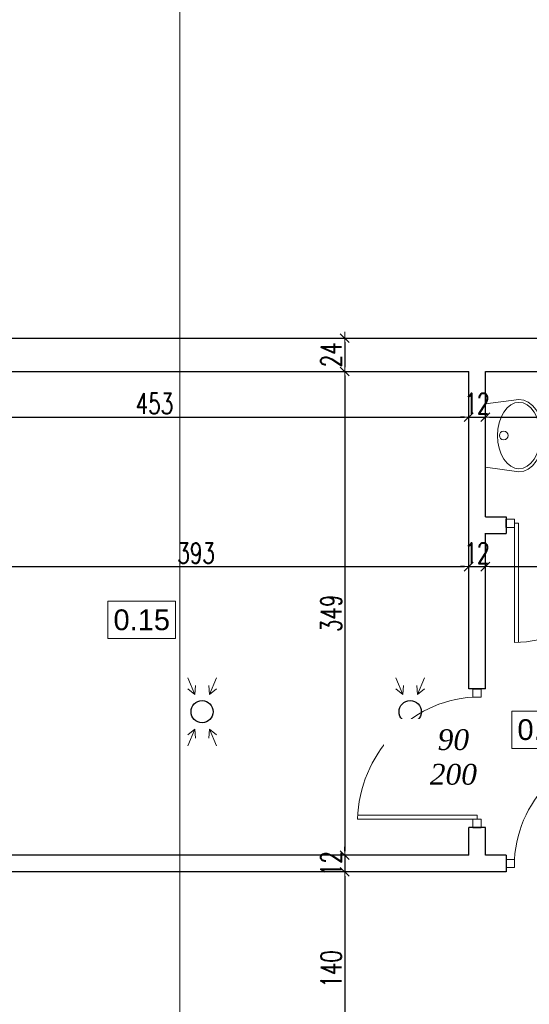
# Model space of a CAD drawing. Header units: millimetres. Extents: x 0 to 111311, y -48878 to -25280.
# Tile 133 of 244: x 87833 to 88200, y -30891 to -30180. Entities that reach past the tile are written whole.
import ezdxf

# ---------------------------------------------------------------- set-up
doc = ezdxf.new("R2010")
doc.units = ezdxf.units.MM
doc.layers.get('Defpoints').update_dxf_attribs({"color": 30})
for name, color, linetype, lineweight in [('J opisy', 7, 'Continuous', 9), ('J stolarka_okna', 144, 'Continuous', 0), ('J wymiary', 1, 'Continuous', 9), ('OPIS', 7, 'Continuous', 5), ('sciany', 252, 'Continuous', 30)]:
    doc.layers.add(name, color=color, linetype=linetype, lineweight=lineweight)
doc.styles.add('ADESK2', font='simplex', dxfattribs={"width": 0.7})
doc.styles.get("Standard").update_dxf_attribs({"font": 'arial.ttf'})
doc.dimstyles.new('1-100', dxfattribs={"dimscale": 1.5, "dimtxt": 10, "dimasz": 2, "dimexe": 1, "dimexo": 1, "dimgap": 1.5, "dimtad": 1, "dimdec": 0, "dimrnd": 0.5, "dimdsep": 46, "dimtxsty": 'ADESK2', "dimblk": 'wymiar', "dimcen": -1, "dimdle": 5, "dimse1": 1, "dimse2": 1, "dimclrd": 256, "dimclre": 256, "dimclrt": 256, "dimadec": 0, "dimazin": 0, "dimtfac": 1, "dimtdec": 0, "dimtix": 1, "dimtmove": 0, "dimatfit": 3, "dimfxl": 20, "dimfxlon": 1, "dimtolj": 1, "dimtzin": 0, "dimarcsym": 0})

# ---------------------------------------------------------------- blocks, each defined once
blk = doc.blocks.new('LAV_FLAT_BACK-OVAL_49')
at = {"layer": 'J opisy', "color": 0, "linetype": 'Continuous'}
for p, q in [((-0.2181, 0.2314), (-0.2502, 0)), ((0.2181, 0.2314), (-0.2181, 0.2314)), ((-0.218, 0.2311), (-0.2181, 0.2311)), ((0.2181, 0.2311), (0.218, 0.2311)), ((0.2496, 0), (0.2181, 0.2314)), ((-0.1274, 0.1226), (-0.0878, 0.1362)), ((-0.0878, 0.1362), (-0.0447, 0.1446)), ((-0.0447, 0.1446), (0, 0.1474)), ((0, 0.1474), (0.0447, 0.1446)), ((0.0447, 0.1446), (0.0878, 0.1362)), ((0.0878, 0.1362), (0.1274, 0.1226)), ((-0.2119, 0.0564), (-0.1907, 0.0819)), ((-0.1907, 0.0819), (-0.1622, 0.1042)), ((-0.1622, 0.1042), (-0.1274, 0.1226)), ((0.1274, 0.1226), (0.1622, 0.1042)), ((0.1622, 0.1042), (0.1907, 0.0819)), ((0.1907, 0.0819), (0.2119, 0.0564)), ((-0.2293, 0), (-0.2249, 0.0288)), ((-0.2249, 0.0288), (-0.2119, 0.0564)), ((0.2119, 0.0564), (0.2249, 0.0288)), ((0.2249, 0.0288), (0.2288, 0)), ((0.2288, 0), (0.2249, -0.0288)), ((0.2454, -0.0329), (0.2496, 0)), ((-0.2502, 0), (-0.2454, -0.0329)), ((-0.2454, -0.0329), (-0.2311, -0.0645)), ((-0.2311, -0.0645), (-0.208, -0.0936)), ((-0.2249, -0.0288), (-0.2293, 0)), ((-0.2119, -0.0564), (-0.2249, -0.0288)), ((-0.1907, -0.0819), (-0.2119, -0.0564)), ((0.2119, -0.0564), (0.1907, -0.0819)), ((0.208, -0.0936), (0.2311, -0.0645)), ((0.2249, -0.0288), (0.2119, -0.0564)), ((0.2311, -0.0645), (0.2454, -0.0329)), ((-0.208, -0.0936), (-0.1769, -0.1191)), ((-0.1622, -0.1042), (-0.1907, -0.0819)), ((-0.1769, -0.1191), (-0.139, -0.1401)), ((-0.1274, -0.1226), (-0.1622, -0.1042)), ((-0.0878, -0.1362), (-0.1274, -0.1226)), ((0.1274, -0.1226), (0.0878, -0.1362)), ((0.1622, -0.1042), (0.1274, -0.1226)), ((0.139, -0.1401), (0.1769, -0.1191)), ((0.1907, -0.0819), (0.1622, -0.1042)), ((0.1769, -0.1191), (0.208, -0.0936)), ((-0.139, -0.1401), (-0.0957, -0.1556)), ((-0.0957, -0.1556), (-0.0488, -0.1652)), ((-0.0447, -0.1446), (-0.0878, -0.1362)), ((-0.0488, -0.1652), (0, -0.1685)), ((0, -0.1474), (-0.0447, -0.1446)), ((0.0447, -0.1446), (0, -0.1474)), ((0, -0.1685), (0.0488, -0.1652)), ((0.0878, -0.1362), (0.0447, -0.1446)), ((0.0488, -0.1652), (0.0957, -0.1556)), ((0.0957, -0.1556), (0.139, -0.1401))]:
    blk.add_line(p, q, dxfattribs=at)
blk.add_circle((0, 0.105), 0.03, dxfattribs=at)
blk = doc.blocks.new('A$C3D492992')
at = {"lineweight": 13}
for points in [[(522.83, 803.04), (527.93, 790.97), (528.46, 797.49)], [(522.83, 803.04), (527.93, 790.97), (522.89, 795.13)], [(543.58, 803.04), (538.48, 790.97), (537.95, 797.49)], [(543.58, 803.04), (538.48, 790.97), (543.52, 795.13)], [(672.83, 803.04), (677.93, 790.97), (678.46, 797.49)], [(672.83, 803.04), (677.93, 790.97), (672.89, 795.13)], [(693.58, 803.04), (688.48, 790.97), (687.95, 797.49)], [(693.58, 803.04), (688.48, 790.97), (693.52, 795.13)], [(522.83, 753.96), (527.93, 766.03), (528.46, 759.51)], [(522.83, 753.96), (527.93, 766.03), (522.89, 761.87)], [(543.58, 753.96), (538.48, 766.03), (537.95, 759.51)], [(543.58, 753.96), (538.48, 766.03), (543.52, 761.87)], [(672.83, 753.96), (677.93, 766.03), (678.46, 759.51)], [(672.83, 753.96), (677.93, 766.03), (672.89, 761.87)], [(693.58, 753.96), (688.48, 766.03), (687.95, 759.51)], [(693.58, 753.96), (688.48, 766.03), (693.52, 761.87)]]:
    blk.add_lwpolyline(points, dxfattribs=at)
for centre in [(533.2, 778.5), (683.2, 778.5)]:
    blk.add_circle(centre, 8)
blk = doc.blocks.new('wymiar')
for p, q in [((1.5, 0), (-1.5, 0)), ((1.06, 1.06), (-1.06, -1.06)), ((0, 1.5), (0, -1.5))]:
    blk.add_line(p, q)
blk = doc.blocks.new('*D1428')
at = {"layer": 'Defpoints', "color": 0, "ltscale": 4}
for p in [(87703.48, -30441.15), (88156.48, -30444.32), (88156.48, -30467.06)]:
    blk.add_point(p, dxfattribs=at)
at = {"layer": 'J wymiary', "lineweight": -2}
blk.add_line((87706.48, -30467.06), (88153.48, -30467.06), dxfattribs=at)
at = {"layer": 'J wymiary', "lineweight": -2, "ltscale": 4, "xscale": 3, "yscale": 3, "zscale": 3, "rotation": 180}
blk.add_blockref('wymiar', (87703.48, -30467.06), dxfattribs=at)
at = {"layer": 'J wymiary', "lineweight": -2, "ltscale": 4, "xscale": 3, "yscale": 3, "zscale": 3}
blk.add_blockref('wymiar', (88156.48, -30467.06), dxfattribs=at)
at = {"layer": 'J wymiary', "ltscale": 4, "insert": (87929.98, -30457.31), "char_height": 15, "attachment_point": 5, "style": 'ADESK2'}
blk.add_mtext('\\A1;453', dxfattribs=at)
blk = doc.blocks.new('*D1429')
at = {"layer": 'Defpoints', "color": 0, "ltscale": 4}
for p in [(88168.48, -30442.59), (88156.48, -30444.32), (88168.48, -30467.06)]:
    blk.add_point(p, dxfattribs=at)
at = {"layer": 'J wymiary', "lineweight": -2}
for p, q in [((88153.48, -30467.06), (88150.48, -30467.06)), ((88156.48, -30467.06), (88168.48, -30467.06)), ((88171.48, -30467.06), (88174.48, -30467.06))]:
    blk.add_line(p, q, dxfattribs=at)
at = {"layer": 'J wymiary', "lineweight": -2, "ltscale": 4, "xscale": 3, "yscale": 3, "zscale": 3}
blk.add_blockref('wymiar', (88156.48, -30467.06), dxfattribs=at)
at = {"layer": 'J wymiary', "lineweight": -2, "ltscale": 4, "xscale": 3, "yscale": 3, "zscale": 3, "rotation": 180}
blk.add_blockref('wymiar', (88168.48, -30467.06), dxfattribs=at)
at = {"layer": 'J wymiary', "ltscale": 4, "insert": (88162.48, -30457.31), "char_height": 15, "attachment_point": 5, "style": 'ADESK2'}
blk.add_mtext('\\A1;12', dxfattribs=at)
blk = doc.blocks.new('*D1430')
at = {"layer": 'Defpoints', "color": 0, "ltscale": 4}
for p in [(88168.48, -30442.59), (88430.48, -30442.78), (88430.48, -30467.06)]:
    blk.add_point(p, dxfattribs=at)
at = {"layer": 'J wymiary', "lineweight": -2}
blk.add_line((88171.48, -30467.06), (88427.48, -30467.06), dxfattribs=at)
at = {"layer": 'J wymiary', "lineweight": -2, "ltscale": 4, "xscale": 3, "yscale": 3, "zscale": 3, "rotation": 180}
blk.add_blockref('wymiar', (88168.48, -30467.06), dxfattribs=at)
at = {"layer": 'J wymiary', "lineweight": -2, "ltscale": 4, "xscale": 3, "yscale": 3, "zscale": 3}
blk.add_blockref('wymiar', (88430.48, -30467.06), dxfattribs=at)
at = {"layer": 'J wymiary', "ltscale": 4, "insert": (88299.48, -30457.31), "char_height": 15, "attachment_point": 5, "style": 'ADESK2'}
blk.add_mtext('\\A1;262', dxfattribs=at)
blk = doc.blocks.new('*D1451')
at = {"layer": 'Defpoints', "color": 0, "ltscale": 4}
for p in [(88156.48, -30574.89), (88156.48, -30601.91), (87763.48, -30699.61)]:
    blk.add_point(p, dxfattribs=at)
at = {"layer": 'J wymiary', "lineweight": -2}
blk.add_line((87766.48, -30574.89), (88153.48, -30574.89), dxfattribs=at)
at = {"layer": 'J wymiary', "lineweight": -2, "ltscale": 4, "xscale": 3, "yscale": 3, "zscale": 3, "rotation": 180}
blk.add_blockref('wymiar', (87763.48, -30574.89), dxfattribs=at)
at = {"layer": 'J wymiary', "lineweight": -2, "ltscale": 4, "xscale": 3, "yscale": 3, "zscale": 3}
blk.add_blockref('wymiar', (88156.48, -30574.89), dxfattribs=at)
at = {"layer": 'J wymiary', "ltscale": 4, "insert": (87959.98, -30565.14), "char_height": 15, "attachment_point": 5, "style": 'ADESK2'}
blk.add_mtext('\\A1;393', dxfattribs=at)
blk = doc.blocks.new('*D1452')
at = {"layer": 'Defpoints', "color": 0, "ltscale": 4}
for p in [(88168.48, -30574.89), (88168.48, -30599.21), (88156.48, -30601.91)]:
    blk.add_point(p, dxfattribs=at)
at = {"layer": 'J wymiary', "lineweight": -2}
for p, q in [((88153.48, -30574.89), (88150.48, -30574.89)), ((88156.48, -30574.89), (88168.48, -30574.89)), ((88171.48, -30574.89), (88174.48, -30574.89))]:
    blk.add_line(p, q, dxfattribs=at)
at = {"layer": 'J wymiary', "lineweight": -2, "ltscale": 4, "xscale": 3, "yscale": 3, "zscale": 3}
blk.add_blockref('wymiar', (88156.48, -30574.89), dxfattribs=at)
at = {"layer": 'J wymiary', "lineweight": -2, "ltscale": 4, "xscale": 3, "yscale": 3, "zscale": 3, "rotation": 180}
blk.add_blockref('wymiar', (88168.48, -30574.89), dxfattribs=at)
at = {"layer": 'J wymiary', "ltscale": 4, "insert": (88162.48, -30565.14), "char_height": 15, "attachment_point": 5, "style": 'ADESK2'}
blk.add_mtext('\\A1;12', dxfattribs=at)
blk = doc.blocks.new('*D1453')
at = {"layer": 'Defpoints', "color": 0, "ltscale": 4}
for p in [(88308.48, -30567.76), (88308.48, -30574.89), (88168.48, -30599.21)]:
    blk.add_point(p, dxfattribs=at)
at = {"layer": 'J wymiary', "lineweight": -2}
blk.add_line((88171.48, -30574.89), (88305.48, -30574.89), dxfattribs=at)
at = {"layer": 'J wymiary', "lineweight": -2, "ltscale": 4, "xscale": 3, "yscale": 3, "zscale": 3, "rotation": 180}
blk.add_blockref('wymiar', (88168.48, -30574.89), dxfattribs=at)
at = {"layer": 'J wymiary', "lineweight": -2, "ltscale": 4, "xscale": 3, "yscale": 3, "zscale": 3}
blk.add_blockref('wymiar', (88308.48, -30574.89), dxfattribs=at)
at = {"layer": 'J wymiary', "ltscale": 4, "insert": (88270.84, -30565.14), "char_height": 15, "attachment_point": 5, "style": 'ADESK2'}
blk.add_mtext('\\A1;140', dxfattribs=at)
blk = doc.blocks.new('*D1516')
at = {"layer": 'Defpoints', "color": 0, "ltscale": 4}
for p in [(88114.39, -30410.11), (88067.1, -30434.11), (88114.39, -30434.11)]:
    blk.add_point(p, dxfattribs=at)
at = {"layer": 'J wymiary', "lineweight": -2}
blk.add_line((88067.1, -30413.11), (88067.1, -30431.11), dxfattribs=at)
at = {"layer": 'J wymiary', "lineweight": -2, "ltscale": 4, "xscale": 3, "yscale": 3, "zscale": 3}
for p, rotation in [((88067.1, -30410.11), 90), ((88067.1, -30434.11), 270)]:
    blk.add_blockref('wymiar', p, dxfattribs=dict(at, rotation=rotation))
at = {"layer": 'J wymiary', "ltscale": 4, "insert": (88057.35, -30422.11), "char_height": 15, "attachment_point": 5, "rotation": 90, "style": 'ADESK2'}
blk.add_mtext('\\A1;24', dxfattribs=at)
blk = doc.blocks.new('*D1517')
at = {"layer": 'Defpoints', "color": 0, "ltscale": 4}
for p in [(88114.39, -30434.11), (88009, -30783.11), (88067.1, -30783.11)]:
    blk.add_point(p, dxfattribs=at)
at = {"layer": 'J wymiary', "lineweight": -2}
blk.add_line((88067.1, -30437.11), (88067.1, -30780.11), dxfattribs=at)
at = {"layer": 'J wymiary', "lineweight": -2, "ltscale": 4, "xscale": 3, "yscale": 3, "zscale": 3}
for p, rotation in [((88067.1, -30434.11), 90), ((88067.1, -30783.11), 270)]:
    blk.add_blockref('wymiar', p, dxfattribs=dict(at, rotation=rotation))
at = {"layer": 'J wymiary', "ltscale": 4, "insert": (88057.35, -30608.61), "char_height": 15, "attachment_point": 5, "rotation": 90, "style": 'ADESK2'}
blk.add_mtext('\\A1;349', dxfattribs=at)
blk = doc.blocks.new('*D1518')
at = {"layer": 'Defpoints', "color": 0, "ltscale": 4}
for p in [(88009, -30783.11), (88010.35, -30795.11), (88067.1, -30795.11)]:
    blk.add_point(p, dxfattribs=at)
at = {"layer": 'J wymiary', "lineweight": -2}
for p, q in [((88067.1, -30780.11), (88067.1, -30777.11)), ((88067.1, -30783.11), (88067.1, -30795.11)), ((88067.1, -30798.11), (88067.1, -30801.11))]:
    blk.add_line(p, q, dxfattribs=at)
at = {"layer": 'J wymiary', "lineweight": -2, "ltscale": 4, "xscale": 3, "yscale": 3, "zscale": 3}
for p, rotation in [((88067.1, -30783.11), 270), ((88067.1, -30795.11), 90)]:
    blk.add_blockref('wymiar', p, dxfattribs=dict(at, rotation=rotation))
at = {"layer": 'J wymiary', "ltscale": 4, "insert": (88057.35, -30789.11), "char_height": 15, "attachment_point": 5, "rotation": 90, "style": 'ADESK2'}
blk.add_mtext('\\A1;12', dxfattribs=at)
blk = doc.blocks.new('*D1519')
at = {"layer": 'Defpoints', "color": 0, "ltscale": 4}
for p in [(88010.35, -30795.11), (87986.44, -30935.11), (88067.1, -30935.11)]:
    blk.add_point(p, dxfattribs=at)
at = {"layer": 'J wymiary', "lineweight": -2}
blk.add_line((88067.1, -30798.11), (88067.1, -30932.11), dxfattribs=at)
at = {"layer": 'J wymiary', "lineweight": -2, "ltscale": 4, "xscale": 3, "yscale": 3, "zscale": 3}
for p, rotation in [((88067.1, -30795.11), 90), ((88067.1, -30935.11), 270)]:
    blk.add_blockref('wymiar', p, dxfattribs=dict(at, rotation=rotation))
at = {"layer": 'J wymiary', "ltscale": 4, "insert": (88057.35, -30865.11), "char_height": 15, "attachment_point": 5, "rotation": 90, "style": 'ADESK2'}
blk.add_mtext('\\A1;140', dxfattribs=at)
blk = doc.blocks.new('*D1636')
at = {"layer": 'Defpoints', "color": 0, "ltscale": 4}
for p in [(91955.48, -30760.61), (0, -30978.11), (91914.84, -30978.11)]:
    blk.add_point(p, dxfattribs=at)
at = {"layer": 'J wymiary', "lineweight": -2}
blk.add_line((91914.84, -30763.61), (91914.84, -30975.11), dxfattribs=at)
at = {"layer": 'J wymiary', "lineweight": -2, "ltscale": 4, "xscale": 3, "yscale": 3, "zscale": 3}
for p, rotation in [((91914.84, -30760.61), 90), ((91914.84, -30978.11), 270)]:
    blk.add_blockref('wymiar', p, dxfattribs=dict(at, rotation=rotation))
at = {"layer": 'J wymiary', "ltscale": 4, "insert": (91905.09, -30869.36), "char_height": 15, "attachment_point": 5, "rotation": 90, "style": 'ADESK2'}
blk.add_mtext('\\A1;218', dxfattribs=at)

msp = doc.modelspace()

# ---------------------------------------------------------------- linework, layer by layer
at = {"layer": 'J opisy'}
msp.add_line((88179.877, -30713.109), (88123.096, -30713.109), dxfattribs=at)
at = {"layer": 'J stolarka_okna', "linetype": 'Continuous', "lineweight": 9}
for p, q in [((88189.414, -30540.64), (88183.476, -30540.64)), ((88189.414, -30546.578), (88189.414, -30540.64)), ((88183.476, -30546.578), (88189.414, -30546.578)), ((88192.372, -30543.609), (88189.403, -30543.609)), ((88189.414, -30543.609), (88189.414, -30629.709)), ((88192.382, -30543.609), (88192.382, -30629.658)), ((88159.508, -30663.109), (88159.508, -30669.046)), ((88165.445, -30669.046), (88165.445, -30663.109)), ((88159.508, -30669.046), (88165.445, -30669.046)), ((88162.476, -30754.203), (88076.428, -30754.203)), ((88162.476, -30754.214), (88162.476, -30757.182)), ((88162.476, -30757.172), (88076.376, -30757.172)), ((88159.508, -30757.172), (88165.445, -30757.172)), ((88159.508, -30763.109), (88159.508, -30757.172)), ((88165.445, -30757.172), (88165.445, -30763.109)), ((88183.476, -30786.121), (88189.414, -30786.121)), ((88189.414, -30786.121), (88189.414, -30792.059)), ((88189.414, -30792.059), (88183.476, -30792.059))]:
    msp.add_line(p, q, dxfattribs=at)
at = {"layer": 'J stolarka_okna', "linetype": 'Continuous', "lineweight": 9, "extrusion": (0, 0, -1)}
for centre, start_param, end_param in [((88189.403, -30543.609), 0.4400978, 1.9515556), ((88277.55, -30789.09), 3.5816905, 5.0931483)]:
    msp.add_ellipse(centre, major_axis=(81.968, 33.985), ratio=0.9654717, start_param=start_param, end_param=end_param, dxfattribs=at)
at = {"layer": 'J stolarka_okna', "linetype": 'Continuous', "lineweight": 9}
msp.add_ellipse((88162.476, -30757.182), major_axis=(-33.985, -81.968), ratio=0.9654717, start_param=3.5816905, end_param=5.0931483, dxfattribs=at)
at = {"layer": 'OPIS'}
msp.add_line((87948.364, -27770.012), (87948.364, -31466.538), dxfattribs=at)
msp.add_lwpolyline([(87945.185, -30626.813), (87896.435, -30626.813), (87896.435, -30599.938), (87945.185, -30599.938)], close=True, dxfattribs=at)
at = {"layer": 'sciany'}
for p, q in [((87676.476, -30410.109), (89670.476, -30410.109)), ((87703.476, -30434.109), (88156.476, -30434.109)), ((88156.476, -30663.109), (88156.476, -30434.109)), ((88168.476, -30434.109), (88308.476, -30434.109)), ((88168.476, -30539.109), (88168.476, -30434.109)), ((88168.476, -30539.109), (88183.476, -30539.109)), ((88183.476, -30539.109), (88183.476, -30551.109)), ((88183.476, -30546.578), (88183.476, -30540.64)), ((88168.476, -30663.109), (88168.476, -30550.859)), ((88168.476, -30551.109), (88183.476, -30551.109)), ((88168.514, -30663.109), (88156.476, -30663.109)), ((88159.508, -30663.109), (88165.445, -30663.109)), ((88156.476, -30783.109), (88156.476, -30763.109)), ((88168.476, -30763.109), (88156.476, -30763.109)), ((88159.508, -30763.109), (88165.445, -30763.109)), ((88168.476, -30783.109), (88168.476, -30763.109)), ((88156.476, -30783.109), (87763.476, -30783.109)), ((88183.476, -30783.109), (88168.476, -30783.109)), ((88183.476, -30783.109), (88183.476, -30795.109)), ((88183.476, -30786.121), (88183.476, -30792.059)), ((88183.476, -30795.109), (87751.476, -30795.109))]:
    msp.add_line(p, q, dxfattribs=at)

# ---------------------------------------------------------------- block references
msp.add_blockref('A$C3D492992', (87431.1, -31458.109))
at = {"extrusion": (0, 0, -1), "xscale": -104.5439999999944, "yscale": 104.5439999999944, "zscale": -104.544, "rotation": 270}
msp.add_blockref('LAV_FLAT_BACK-OVAL_49', (-88192.673, -30480.367), dxfattribs=at)

# ---------------------------------------------------------------- texts
at = {"layer": 'OPIS', "insert": (87920.81, -30613.376), "char_height": 15, "width": 48.75, "attachment_point": 5, "line_spacing_factor": 0.857143}
msp.add_mtext('0.15', dxfattribs=at)

# ---------------------------------------------------------------- dimensions: what is measured, and where the dimension line sits
at = {"layer": 'J wymiary'}
for base, p1, p2, picture, middle in [((88067.102, -30434.109), (88114.393, -30410.109), (88114.393, -30434.109), '*D1516', (88057.352, -30422.109)), ((91914.843, -30978.11), (91955.476, -30760.609), (0, -30978.11), '*D1636', (91905.093, -30869.359)), ((88067.102, -30795.109), (88009.002, -30783.109), (88010.353, -30795.109), '*D1518', (88057.352, -30789.109)), ((88067.102, -30935.109), (88010.353, -30795.109), (87986.438, -30935.109), '*D1519', (88057.352, -30865.109))]:
    dim = msp.add_linear_dim(base=base, p1=p1, p2=p2, angle=90, dimstyle='1-100', override={"dimblk": 'wymiar'}, dxfattribs=at)
    dim.commit()
    dim.dimension.update_dxf_attribs({"geometry": picture, "text_midpoint": middle})
for base, p1, p2, picture, middle in [((88156.476, -30467.055), (87703.476, -30441.15), (88156.476, -30444.319), '*D1428', (87929.976, -30457.305)), ((88168.476, -30467.055), (88156.476, -30444.319), (88168.476, -30442.591), '*D1429', (88162.476, -30457.305)), ((88430.476, -30467.055), (88168.476, -30442.591), (88430.476, -30442.783), '*D1430', (88299.476, -30457.305)), ((88168.476, -30574.887), (88156.476, -30601.911), (88168.476, -30599.208), '*D1452', (88162.476, -30565.137))]:
    dim = msp.add_linear_dim(base=base, p1=p1, p2=p2, dimstyle='1-100', override={"dimblk": 'wymiar'}, dxfattribs=at)
    dim.commit()
    dim.dimension.update_dxf_attribs({"geometry": picture, "text_midpoint": middle})
dim = msp.add_linear_dim(base=(88308.476, -30574.887), p1=(88168.476, -30599.208), p2=(88308.476, -30567.762), dimstyle='1-100', override={"dimblk": 'wymiar'}, dxfattribs=at)
dim.commit()
dim.dimension.update_dxf_attribs({"geometry": '*D1453', "text_midpoint": (88270.844, -30574.887), "dimtype": 160})

# ---------------------------------------------------------------- next in the draw order: texts
at = {"layer": 'J opisy', "insert": (88145.435, -30712.337), "char_height": 15, "width": 85.22639, "attachment_point": 5, "bg_fill": 2}
msp.add_mtext('{\\fTimes New Roman|b0|i1|c238|p18;90\\P200}', dxfattribs=at)

# ---------------------------------------------------------------- next in the draw order: linework, layer by layer
at = {"layer": 'OPIS'}
msp.add_lwpolyline([(88236.372, -30706.033), (88187.622, -30706.033), (88187.622, -30679.158), (88236.372, -30679.158)], close=True, dxfattribs=at)

# ---------------------------------------------------------------- next in the draw order: texts
at = {"layer": 'OPIS', "insert": (88211.997, -30692.596), "char_height": 15, "width": 48.75, "attachment_point": 5, "line_spacing_factor": 0.857143}
msp.add_mtext('0.13', dxfattribs=at)

# ---------------------------------------------------------------- next in the draw order: dimensions: what is measured, and where the dimension line sits
at = {"layer": 'J wymiary'}
dim = msp.add_linear_dim(base=(88067.102, -30783.109), p1=(88114.393, -30434.109), p2=(88009.002, -30783.109), angle=90, dimstyle='1-100', override={"dimblk": 'wymiar'}, dxfattribs=at)
dim.commit()
dim.dimension.update_dxf_attribs({"geometry": '*D1517', "text_midpoint": (88057.352, -30608.609)})
dim = msp.add_linear_dim(base=(88156.476, -30574.887), p1=(87763.476, -30699.609), p2=(88156.476, -30601.911), dimstyle='1-100', override={"dimblk": 'wymiar'}, dxfattribs=at)
dim.commit()
dim.dimension.update_dxf_attribs({"geometry": '*D1451', "text_midpoint": (87959.976, -30565.137)})

doc.saveas('drawing.dxf')
